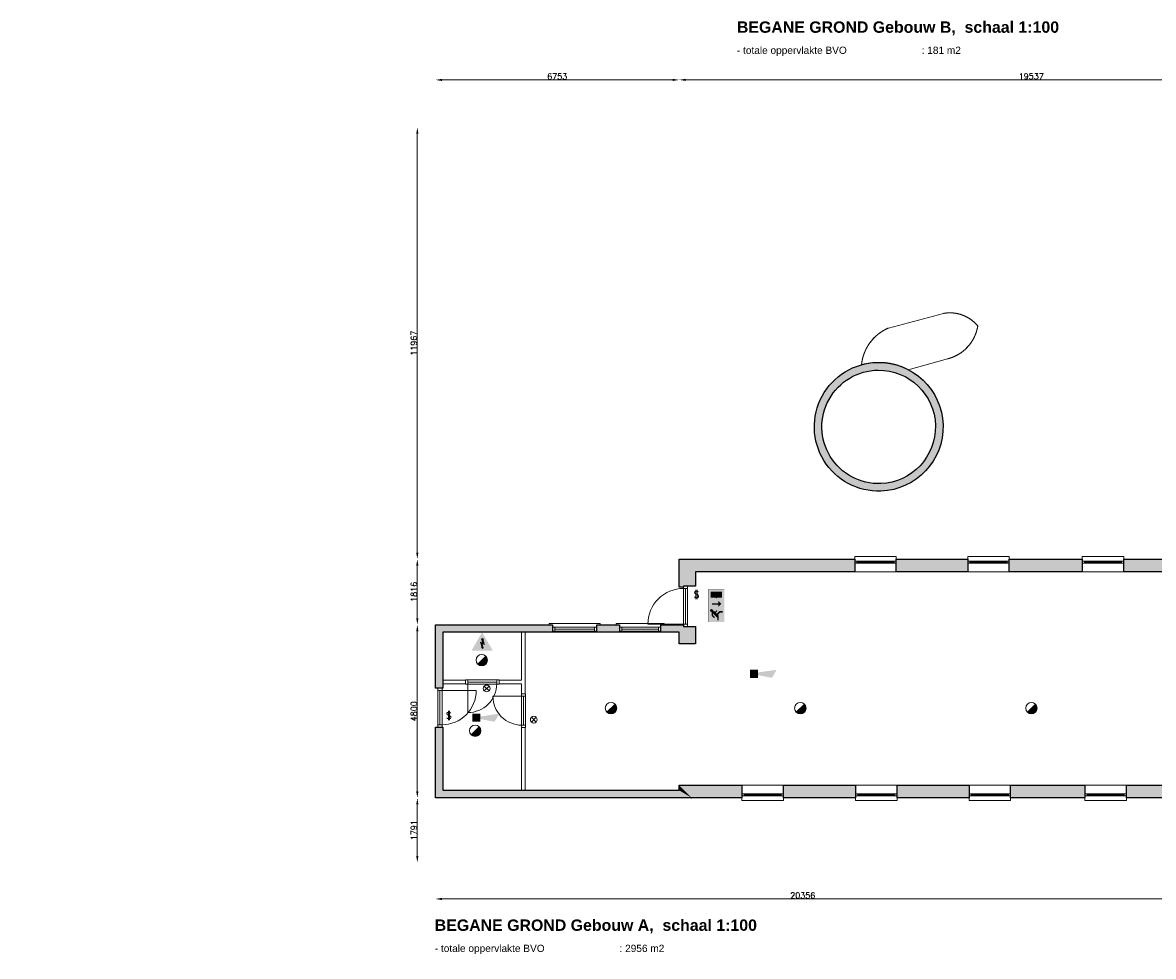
# Model space of a CAD drawing. Header units: millimetres. Extents: x -13022 to 1371524, y -38729 to 632593.
# Tile 23 of 256: x 606645 to 637969, y -38701 to -12826. Entities that reach past the tile are written whole.
import ezdxf

# ---------------------------------------------------------------- set-up
doc = ezdxf.new("R2010")
doc.units = ezdxf.units.MM
doc.header["$LTSCALE"] = 35
doc.set_wipeout_variables(frame=1)
doc.linetypes.add('DASHED', pattern=[200, 100, -100])
for name, color, linetype, lineweight in [('A OPMER', 10, 'Continuous', 50), ('Al65----_beveiliging-inst', 92, 'Continuous', 9), ('brandveiligheid voorzieningen', 10, 'Continuous', 9)]:
    doc.layers.add(name, color=color, linetype=linetype, lineweight=lineweight)
for name, color, linetype in [('LAYER102', 1, 'Continuous'), ('LAYER111', 7, 'Continuous'), ('LAYER22', 7, 'Continuous'), ('LAYER28', 7, 'Continuous'), ('LAYER30', 7, 'Continuous'), ('LAYER31', 7, 'Continuous')]:
    doc.layers.add(name, color=color, linetype=linetype)
doc.styles.add('Algemeen', font='simplex.shx', dxfattribs={"height": 2.5})
doc.styles.get("Standard").update_dxf_attribs({"font": 'simplex.shx'})
doc.dimstyles.new('~R----C~', dxfattribs={"dimtxt": 162, "dimasz": 180, "dimexe": 0.18, "dimexo": 0.0625, "dimgap": 16.2, "dimtad": 1, "dimdec": 0, "dimzin": 0, "dimdsep": 46, "dimtxsty": 'Standard', "dimcen": 0.09, "dimse1": 1, "dimse2": 1, "dimclrd": 7, "dimadec": 0, "dimazin": 0, "dimtfac": 1, "dimtdec": 4, "dimtmove": 0, "dimatfit": 3, "dimfxl": 1, "dimtolj": 1, "dimtzin": 0, "dimlwd": 13, "dimarcsym": 0})

# ---------------------------------------------------------------- blocks, each defined once
blk = doc.blocks.new('*D173')
at = {"layer": 'Defpoints', "color": 0, "linetype": 'Continuous', "transparency": 16777216}
for p in [(618079, -34309), (638435, -36100), (638435, -37109)]:
    blk.add_point(p, dxfattribs=at)
at = {"layer": 'LAYER102', "color": 7, "linetype": 'Continuous', "lineweight": 13, "transparency": 16777216}
blk.add_line((618259, -37109), (638255, -37109), dxfattribs=at)
at = {"layer": 'LAYER102', "color": 7, "linetype": 'Continuous', "transparency": 16777216}
for points in [[(618259, -37079), (618259, -37139), (618079, -37109)], [(638255, -37079), (638255, -37139), (638435, -37109)]]:
    blk.add_solid(points, dxfattribs=at)
at = {"layer": 'LAYER102', "color": 0, "linetype": 'Continuous', "lineweight": 0, "transparency": 16777216, "insert": (628257, -37012), "char_height": 162, "attachment_point": 5}
blk.add_mtext('\\A1;20356', dxfattribs=at)
blk = doc.blocks.new('*D178')
at = {"layer": 'Defpoints', "color": 0, "linetype": 'Continuous', "transparency": 16777216}
for p in [(617579, -34309), (618079, -34309), (638435, -36100)]:
    blk.add_point(p, dxfattribs=at)
at = {"layer": 'LAYER102', "color": 7, "linetype": 'Continuous', "lineweight": 13, "transparency": 16777216}
blk.add_line((617579, -35920), (617579, -34489), dxfattribs=at)
at = {"layer": 'LAYER102', "color": 7, "linetype": 'Continuous', "transparency": 16777216}
for points in [[(617549, -34489), (617609, -34489), (617579, -34309)], [(617549, -35920), (617609, -35920), (617579, -36100)]]:
    blk.add_solid(points, dxfattribs=at)
at = {"layer": 'LAYER102', "color": 0, "linetype": 'Continuous', "lineweight": 0, "transparency": 16777216, "insert": (617482, -35204), "char_height": 162, "attachment_point": 5, "rotation": 90}
blk.add_mtext('\\A1;1791', dxfattribs=at)
blk = doc.blocks.new('*D179')
at = {"layer": 'Defpoints', "color": 0, "linetype": 'Continuous', "transparency": 16777216}
for p in [(617579, -29509), (618079, -29509), (618079, -34309)]:
    blk.add_point(p, dxfattribs=at)
at = {"layer": 'LAYER102', "color": 7, "linetype": 'Continuous', "lineweight": 13, "transparency": 16777216}
blk.add_line((617579, -34129), (617579, -29689), dxfattribs=at)
at = {"layer": 'LAYER102', "color": 7, "linetype": 'Continuous', "transparency": 16777216}
for points in [[(617549, -29689), (617609, -29689), (617579, -29509)], [(617549, -34129), (617609, -34129), (617579, -34309)]]:
    blk.add_solid(points, dxfattribs=at)
at = {"layer": 'LAYER102', "color": 0, "linetype": 'Continuous', "lineweight": 0, "transparency": 16777216, "insert": (617482, -31909), "char_height": 162, "attachment_point": 5, "rotation": 90}
blk.add_mtext('\\A1;4800', dxfattribs=at)
blk = doc.blocks.new('*D180')
at = {"layer": 'Defpoints', "color": 0, "linetype": 'Continuous', "transparency": 16777216}
for p in [(617579, -27693), (624832, -27693), (618079, -29509)]:
    blk.add_point(p, dxfattribs=at)
at = {"layer": 'LAYER102', "color": 7, "linetype": 'Continuous', "lineweight": 13, "transparency": 16777216}
blk.add_line((617579, -29329), (617579, -27873), dxfattribs=at)
at = {"layer": 'LAYER102', "color": 7, "linetype": 'Continuous', "transparency": 16777216}
for points in [[(617549, -27873), (617609, -27873), (617579, -27693)], [(617549, -29329), (617609, -29329), (617579, -29509)]]:
    blk.add_solid(points, dxfattribs=at)
at = {"layer": 'LAYER102', "color": 0, "linetype": 'Continuous', "lineweight": 0, "transparency": 16777216, "insert": (617482, -28601), "char_height": 162, "attachment_point": 5, "rotation": 90}
blk.add_mtext('\\A1;1816', dxfattribs=at)
blk = doc.blocks.new('*D181')
at = {"layer": 'Defpoints', "color": 0, "linetype": 'Continuous', "transparency": 16777216}
for p in [(617579, -15726), (644369, -15726), (624832, -27693)]:
    blk.add_point(p, dxfattribs=at)
at = {"layer": 'LAYER102', "color": 7, "linetype": 'Continuous', "lineweight": 13, "transparency": 16777216}
blk.add_line((617579, -27513), (617579, -15906), dxfattribs=at)
at = {"layer": 'LAYER102', "color": 7, "linetype": 'Continuous', "transparency": 16777216}
for points in [[(617549, -15906), (617609, -15906), (617579, -15726)], [(617549, -27513), (617609, -27513), (617579, -27693)]]:
    blk.add_solid(points, dxfattribs=at)
at = {"layer": 'LAYER102', "color": 0, "linetype": 'Continuous', "lineweight": 0, "transparency": 16777216, "insert": (617482, -21709), "char_height": 162, "attachment_point": 5, "rotation": 90}
blk.add_mtext('\\A1;11967', dxfattribs=at)
blk = doc.blocks.new('*D184')
at = {"layer": 'Defpoints', "color": 0, "linetype": 'Continuous', "transparency": 16777216}
for p in [(624832, -14414), (624832, -27693), (618079, -29509)]:
    blk.add_point(p, dxfattribs=at)
at = {"layer": 'LAYER102', "color": 7, "linetype": 'Continuous', "lineweight": 13, "transparency": 16777216}
blk.add_line((618259, -14414), (624652, -14414), dxfattribs=at)
at = {"layer": 'LAYER102', "color": 7, "linetype": 'Continuous', "transparency": 16777216}
for points in [[(618259, -14384), (618259, -14444), (618079, -14414)], [(624652, -14384), (624652, -14444), (624832, -14414)]]:
    blk.add_solid(points, dxfattribs=at)
at = {"layer": 'LAYER102', "color": 0, "linetype": 'Continuous', "lineweight": 0, "transparency": 16777216, "insert": (621455, -14317), "char_height": 162, "attachment_point": 5}
blk.add_mtext('\\A1;6753', dxfattribs=at)
blk = doc.blocks.new('*D185')
at = {"layer": 'Defpoints', "color": 0, "linetype": 'Continuous', "transparency": 16777216}
for p in [(644369, -14412), (644369, -15726), (624832, -27693)]:
    blk.add_point(p, dxfattribs=at)
at = {"layer": 'LAYER102', "color": 7, "linetype": 'Continuous', "lineweight": 13, "transparency": 16777216}
blk.add_line((625012, -14412), (644189, -14412), dxfattribs=at)
at = {"layer": 'LAYER102', "color": 7, "linetype": 'Continuous', "transparency": 16777216}
for points in [[(625012, -14382), (625012, -14442), (624832, -14412)], [(644189, -14382), (644189, -14442), (644369, -14412)]]:
    blk.add_solid(points, dxfattribs=at)
at = {"layer": 'LAYER102', "color": 0, "linetype": 'Continuous', "lineweight": 0, "transparency": 16777216, "insert": (634585, -14315), "char_height": 162, "attachment_point": 5}
blk.add_mtext('\\A1;19537', dxfattribs=at)
blk = doc.blocks.new('Vluchtrichting rechtdoor of naar beneden')
at = {"layer": 'Al65----_beveiliging-inst', "linetype": 'Continuous', "true_color": 0xffffff}
h = blk.add_hatch(color=7, dxfattribs=at)
edge = h.paths.add_edge_path()
edge.add_arc((-2.1449, 5.962), 0.7575, 92.128042, 178.185477)
edge.add_arc((-2.1628, 5.9872), 0.7392, 180.090101, 191.562583)
edge.add_line((-2.887, 5.839), (-4.652, 5.839))
edge.add_line((-4.652, 5.839), (-5.698, 4.787))
edge.add_line((-5.698, 4.787), (-5.285, 4.372))
edge.add_line((-5.285, 4.372), (-4.41, 5.253))
edge.add_line((-4.41, 5.253), (-3.544, 5.253))
edge.add_line((-3.544, 5.253), (-5.527, 3.346))
edge.add_line((-5.527, 3.346), (-6.694, 3.346))
edge.add_line((-6.694, 3.346), (-6.694, 2.613))
edge.add_line((-6.694, 2.613), (-4.496, 2.613))
edge.add_line((-4.496, 2.613), (-4.136, 2.974))
edge.add_line((-4.136, 2.974), (-3.193, 2.026))
edge.add_line((-3.193, 2.026), (-3.193, 0.852))
edge.add_line((-3.193, 0.852), (-2.464, 0.852))
edge.add_line((-2.464, 0.852), (-2.464, 2.33))
edge.add_line((-2.464, 2.33), (-3.621, 3.493))
edge.add_line((-3.621, 3.493), (-3.192, 3.923))
edge.add_line((-3.192, 3.923), (-2.428, 3.154))
edge.add_line((-2.428, 3.154), (-2.033, 3.552))
edge.add_line((-2.033, 3.552), (-2.797, 4.321))
edge.add_line((-2.797, 4.321), (-2.317, 4.803))
edge.add_line((-2.317, 4.803), (-2.317, 5.267))
edge.add_line((-2.317, 5.267), (-2.173, 5.253))
edge.add_arc((-2.2013, 6.0112), 0.7587, 272.13837, 358.096609)
edge.add_arc((-2.2036, 5.9585), 0.7611, 2.072152, 87.692869)
for points in [[(1.1805, 2.889), (1.1805, 5.804), (0.5775, 5.804), (0.5775, 2.889), (-0.571, 2.889), (0.879, 1.421), (2.334, 2.889)], [(3.808, 1.106), (6.433, 1.106), (6.433, 6.344), (3.808, 6.344)]]:
    blk.add_hatch(color=7, dxfattribs=at).paths.add_polyline_path(points)
at = {"layer": 'Al65----_beveiliging-inst', "color": 7, "true_color": 0xffffff, "const_width": 0.05}
blk.add_lwpolyline([(-7.5, 0), (7.5, 0), (7.5, 7.5), (-7.5, 7.5)], close=True, dxfattribs=at)
at = {"layer": 'Al65----_beveiliging-inst', "color": 255}
blk.add_point((3.75, 3.75), dxfattribs=at)
at = {"layer": 'Al65----_beveiliging-inst', "color": 7, "true_color": 0xffffff}
blk.add_solid([(-7.5, 0), (7.5, 0), (-7.5, 7.5), (7.5, 7.5)], dxfattribs=at)
at = {"layer": 'Al65----_beveiliging-inst', "color": 92}
blk.add_solid([(-7.25, 0.25), (7.25, 0.25), (-7.25, 7.25), (7.25, 7.25)], dxfattribs=at)
blk = doc.blocks.new('Panieksluiting')
at = {"layer": 'brandveiligheid voorzieningen', "lineweight": 0, "style": 'Algemeen'}
blk.add_text('$', height=3.09, dxfattribs=at).set_placement((158.43, -91.61))
blk = doc.blocks.new('Elektrische spanning')
at = {"layer": 'Al65----_beveiliging-inst'}
blk.add_hatch(color=50, dxfattribs=at).paths.add_polyline_path([(-4.38, 1.05), (4.38, 1.05), (0, 8.64)])
at = {"layer": 'brandveiligheid voorzieningen'}
h = blk.add_hatch(color=256, dxfattribs=at)
h.paths.add_polyline_path([(0, 10.74), (-6.2, 0), (6.2, 0)])
h.paths.add_polyline_path([(4.38, 1.05), (-4.38, 1.05), (0, 8.64)], flags=16)
blk.add_hatch(color=256, dxfattribs=at).paths.add_polyline_path([(0.39, 7.21), (0.22, 6.52), (-0.31, 6.91), (0.39, 4.34), (-0.84, 4.9), (0.02, 1.93), (-0.31, 2.1), (0.35, 1.35), (0.55, 2.33), (0.35, 2.02), (-0.17, 4.3), (1.1, 3.72)])
blk.add_lwpolyline([(0.39, 7.21), (0.22, 6.52), (-0.31, 6.91), (0.39, 4.34), (-0.84, 4.9), (0.02, 1.93), (-0.31, 2.1), (0.35, 1.35), (0.55, 2.33), (0.35, 2.02), (-0.17, 4.3), (1.1, 3.72), (0.39, 7.21)], close=True, dxfattribs=at)
blk = doc.blocks.new('Brandmelder')
at = {"layer": 'brandveiligheid voorzieningen'}
blk.add_hatch(color=256, dxfattribs=at).paths.add_polyline_path([(76.62, -89.8, 0.198912), (75.85, -87.94), (72.13, -91.66, 0.668179)])
blk.add_line((72.13, -91.66), (75.85, -87.94), dxfattribs=at)
blk.add_circle((73.99, -89.8), 2.63, dxfattribs=at)
blk = doc.blocks.new('Nevenindicator')
at = {"layer": 'Al65----_beveiliging-inst', "color": 92, "ltscale": 0.7}
for p, q in [((159.19, -81.94), (161.37, -79.75)), ((159.19, -79.75), (161.37, -81.94))]:
    blk.add_line(p, q, dxfattribs=at)
blk.add_circle((160.28, -80.84), 1.55, dxfattribs=at)
blk = doc.blocks.new('Signaalgever (akoestisch)')
at = {"layer": 'Al65----_beveiliging-inst', "color": 10, "linetype": 'Continuous'}
for points in [[(3.71, 0), (3.71, 3.71), (0, 0), (0, 3.71)], [(10.23, 0), (12.38, 3.71), (3.71, 1.24), (3.71, 2.48)]]:
    blk.add_solid(points, dxfattribs=at)

msp = doc.modelspace()

# ---------------------------------------------------------------- hatches: boundary and pattern name
at = {"layer": 'LAYER111', "linetype": 'Continuous', "lineweight": 5}
for points in [[(630317.72, -22241.632, -0.994384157), (630417.72, -25809.679), (630417.72, -25599.429, 1.937303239), (628856.876, -23565.819, 0.516304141), (630417.72, -25599.429), (630417.72, -25809.679, -1.003289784)], [(625282.033, -28346.913), (624832.033, -28346.913), (624832.033, -27692.803), (625282.033, -28042.805)], [(625282.033, -28042.804), (624832.033, -27692.804), (629695.72, -27692.804), (629695.72, -28042.804)], [(630845.689, -28042.804), (630845.689, -27692.804), (632827.72, -27692.804), (632827.72, -28042.804)], [(633977.689, -28042.804), (633977.689, -27692.804), (635998.72, -27692.804), (635998.72, -28042.804)], [(637148.72, -28042.804), (637148.72, -27692.804), (639453.72, -27692.804), (639453.72, -28042.804)], [(625282.033, -28346.913), (625282.033, -28438.804), (624952.033, -28438.804), (624952.033, -28468.804), (624832.033, -28468.804), (624832.033, -28346.913)], [(622551.22, -29718.804), (622551.22, -29508.804), (623181.22, -29508.804), (623181.22, -29718.804)], [(624327.033, -29718.804), (624327.033, -29508.804), (624832.033, -29508.804), (624832.033, -29718.804)], [(624832.033, -29508.804), (624952.033, -29508.804), (624952.033, -29558.804), (625282.033, -29558.804), (625282.033, -30043.804), (624832.033, -30043.804), (624832.033, -29718.804)], [(618288.72, -34098.804), (618078.72, -34308.804), (618078.72, -32348.807), (618288.72, -32348.807)], [(625182.033, -34308.804), (624832.033, -33958.804), (626568.72, -33958.804), (626568.72, -34308.804)], [(625182.033, -34308.798), (624832.033, -34098.809), (624832.033, -33958.804)], [(627718.72, -34308.804), (627718.72, -33958.804), (629717.72, -33958.804), (629717.72, -34308.804)], [(630867.689, -34308.804), (630867.689, -33958.804), (632864.689, -33958.804), (632864.689, -34308.804)], [(634014.689, -34308.804), (634014.689, -33958.804), (636072.689, -33958.804), (636072.689, -34308.804)], [(637222.689, -34308.804), (637222.689, -33958.804), (638784.72, -33958.804), (638434.72, -34308.804)]]:
    msp.add_hatch(color=254, dxfattribs=at).paths.add_polyline_path(points, flags=0)

# ---------------------------------------------------------------- linework, layer by layer
at = {"layer": 'LAYER22', "color": 7, "linetype": 'Continuous', "lineweight": 18}
for points in [[(629695.72, -27692.804), (629695.72, -27622.804), (630845.689, -27622.804), (630845.689, -27692.804)], [(632827.72, -27692.804), (632827.72, -27622.804), (633977.689, -27622.804), (633977.689, -27692.804)], [(635998.72, -27692.804), (635998.72, -27622.804), (637148.689, -27622.804), (637148.689, -27692.804)], [(629695.72, -28042.804), (630845.689, -28042.804)], [(632827.72, -28042.804), (633977.689, -28042.804)], [(635998.72, -28042.804), (637148.689, -28042.804)], [(621231.72, -29508.804), (621231.72, -29478.804), (622643.189, -29478.804), (622643.189, -29508.804)], [(621323.689, -29718.804), (622559.72, -29718.804)], [(623089.22, -29508.804), (623089.22, -29478.804), (624419.033, -29478.804), (624419.033, -29508.804)], [(623181.22, -29718.804), (624327.064, -29718.804)], [(626568.72, -33958.804), (627718.689, -33958.804)], [(629717.72, -33958.804), (630867.689, -33958.804)], [(632864.689, -33958.804), (634014.658, -33958.804)], [(636072.689, -33958.804), (637222.658, -33958.804)], [(626568.72, -34308.804), (626568.72, -34378.804), (627718.689, -34378.804), (627718.689, -34308.804)], [(629717.72, -34308.804), (629717.72, -34378.804), (630867.689, -34378.804), (630867.689, -34308.804)], [(632864.689, -34308.804), (632864.689, -34378.804), (634014.658, -34378.804), (634014.658, -34308.804)], [(636072.689, -34308.804), (636072.689, -34378.804), (637222.658, -34378.804), (637222.658, -34308.804)]]:
    msp.add_lwpolyline(points, dxfattribs=at)
at = {"layer": 'LAYER22', "color": 7, "linetype": 'DASHED', "lineweight": 18}
for points in [[(629695.72, -27692.804), (629695.72, -27622.804), (630845.689, -27622.804), (630845.689, -27692.804)], [(632827.72, -27692.804), (632827.72, -27622.804), (633977.689, -27622.804), (633977.689, -27692.804)], [(635998.72, -27692.804), (635998.72, -27622.804), (637148.689, -27622.804), (637148.689, -27692.804)], [(629695.72, -28042.804), (630845.689, -28042.804)], [(632827.72, -28042.804), (633977.689, -28042.804)], [(635998.72, -28042.804), (637148.689, -28042.804)], [(621231.72, -29508.804), (621231.72, -29478.804), (622643.189, -29478.804), (622643.189, -29508.804)], [(621323.689, -29718.804), (622559.72, -29718.804)], [(623089.22, -29508.804), (623089.22, -29478.804), (624419.033, -29478.804), (624419.033, -29508.804)], [(623181.22, -29718.804), (624327.064, -29718.804)], [(626568.72, -33958.804), (627718.689, -33958.804)], [(629717.72, -33958.804), (630867.689, -33958.804)], [(632864.689, -33958.804), (634014.658, -33958.804)], [(636072.689, -33958.804), (637222.658, -33958.804)], [(626568.72, -34308.804), (626568.72, -34378.804), (627718.689, -34378.804), (627718.689, -34308.804)], [(629717.72, -34308.804), (629717.72, -34378.804), (630867.689, -34378.804), (630867.689, -34308.804)], [(632864.689, -34308.804), (632864.689, -34378.804), (634014.658, -34378.804), (634014.658, -34308.804)], [(636072.689, -34308.804), (636072.689, -34378.804), (637222.658, -34378.804), (637222.658, -34308.804)]]:
    msp.add_lwpolyline(points, dxfattribs=at)
at = {"layer": 'LAYER28', "color": 7, "linetype": 'Continuous', "lineweight": 18}
msp.add_lwpolyline([(629883.47, -22311.929, -0.274052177), (630626.564, -21290.694), (632154.439, -20884.116, -0.27118599), (633103.845, -21231.835, -0.30120401), (632267.751, -22142.679), (631180.064, -22445.819, 0.199046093), (629883.47, -22311.929)], format="xyb", close=True, dxfattribs=at)
at = {"layer": 'LAYER28', "color": 7, "linetype": 'DASHED', "lineweight": 18}
msp.add_lwpolyline([(629883.47, -22311.929, -0.274052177), (630626.564, -21290.694), (632154.439, -20884.116, -0.27118599), (633103.845, -21231.835, -0.30120401), (632267.751, -22142.679), (631180.064, -22445.819, 0.199046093), (629883.47, -22311.929)], format="xyb", close=True, dxfattribs=at)
at = {"layer": 'LAYER28', "color": 7, "linetype": 'Continuous', "lineweight": 25}
for points in [[(630417.72, -25809.679, -1.003289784), (630317.72, -22241.632, -0.994384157), (630417.72, -25809.679)], [(630417.72, -25599.429, -1.014658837), (630347.22, -22455.725, -0.985690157), (630417.72, -25599.429)]]:
    msp.add_lwpolyline(points, format="xyb", close=True, dxfattribs=at)
for points in [[(624832.033, -28346.913), (624832.033, -27692.803)], [(624832.033, -27692.804), (629695.72, -27692.804)], [(629695.72, -27692.804), (629695.72, -28042.804)], [(629695.72, -28042.804), (625282.033, -28042.804)], [(625282.033, -28042.805), (625282.033, -28346.913)], [(625282.033, -28346.913), (625282.033, -28438.804), (624952.033, -28438.804), (624952.033, -28468.804), (624832.033, -28468.804), (624832.033, -28346.913)], [(618078.72, -29508.804), (621323.689, -29508.804)], [(618078.72, -31263.804), (618078.72, -29508.807)], [(621323.689, -29508.804), (621323.689, -29718.804)], [(624327.033, -29508.804), (624832.033, -29508.804)], [(624327.033, -29718.804), (624327.033, -29508.804)], [(624832.033, -29718.804), (624327.033, -29718.804)], [(624832.033, -29508.804), (624952.033, -29508.804), (624952.033, -29558.804), (625282.033, -29558.804), (625282.033, -30043.804), (624832.033, -30043.804), (624832.033, -29718.804)], [(618078.72, -34308.804), (618078.72, -32348.807)], [(618078.72, -32348.807), (618288.72, -32348.807)], [(618288.72, -32348.807), (618288.72, -34098.804)], [(624832.033, -33958.804), (626568.72, -33958.804)], [(624832.033, -34098.809), (624832.033, -33958.804)], [(626568.72, -33958.804), (626568.72, -34308.804)], [(637222.689, -33958.804), (638784.72, -33958.804)], [(637222.689, -34308.804), (637222.689, -33958.804)], [(625182.033, -34308.804), (618078.72, -34308.804)], [(626568.72, -34308.804), (625182.033, -34308.804)], [(638434.72, -34308.804), (637222.689, -34308.804)]]:
    msp.add_lwpolyline(points, dxfattribs=at)
for points in [[(630845.689, -28042.804), (630845.689, -27692.804), (632827.72, -27692.804), (632827.72, -28042.804)], [(633977.689, -28042.804), (633977.689, -27692.804), (635998.72, -27692.804), (635998.72, -28042.804)], [(637148.72, -28042.804), (637148.72, -27692.804), (639453.72, -27692.804), (639453.72, -28042.804)], [(622551.22, -29718.804), (622551.22, -29508.804), (623181.22, -29508.804), (623181.22, -29718.804)], [(627718.72, -34308.804), (627718.72, -33958.804), (629717.72, -33958.804), (629717.72, -34308.804)], [(630867.689, -34308.804), (630867.689, -33958.804), (632864.689, -33958.804), (632864.689, -34308.804)], [(634014.689, -34308.804), (634014.689, -33958.804), (636072.689, -33958.804), (636072.689, -34308.804)]]:
    msp.add_lwpolyline(points, close=True, dxfattribs=at)
at = {"layer": 'LAYER28', "color": 7, "linetype": 'Continuous', "lineweight": 0}
msp.add_point((625182.033, -34308.804), dxfattribs=at)
at = {"layer": 'LAYER30', "color": 7, "linetype": 'Continuous', "lineweight": 18}
for points in [[(629695.72, -27752.804), (629755.72, -27752.804), (629755.72, -27802.804), (629695.72, -27802.804)], [(630785.689, -27752.804), (630845.689, -27752.804), (630845.689, -27802.804), (630785.689, -27802.804)], [(632827.72, -27752.804), (632887.72, -27752.804), (632887.72, -27802.804), (632827.72, -27802.804)], [(633917.689, -27752.804), (633977.689, -27752.804), (633977.689, -27802.804), (633917.689, -27802.804)], [(635998.72, -27752.804), (636058.72, -27752.804), (636058.72, -27802.804), (635998.72, -27802.804)], [(637088.689, -27752.804), (637148.689, -27752.804), (637148.689, -27802.804), (637088.689, -27802.804)], [(624952.033, -28505.807), (624952.033, -28438.807), (625066.033, -28438.807), (625066.033, -28505.807)], [(621323.689, -29578.804), (621390.689, -29578.804), (621390.689, -29692.804), (621323.689, -29692.804)], [(622484.22, -29578.804), (622551.22, -29578.804), (622551.22, -29692.804), (622484.22, -29692.804)], [(623181.22, -29578.804), (623248.22, -29578.804), (623248.22, -29692.804), (623181.22, -29692.804)], [(624260.033, -29578.804), (624327.033, -29578.804), (624327.033, -29692.804), (624260.033, -29692.804)], [(624952.033, -29558.804), (624952.033, -29491.804), (625066.033, -29491.804), (625066.033, -29558.804)], [(618148.72, -32348.804), (618148.72, -32281.804), (618262.72, -32281.804), (618262.72, -32348.804)], [(626568.72, -34248.804), (626628.72, -34248.804), (626628.72, -34198.804), (626568.72, -34198.804)], [(627658.689, -34248.804), (627718.689, -34248.804), (627718.689, -34198.804), (627658.689, -34198.804)], [(629717.72, -34248.804), (629777.72, -34248.804), (629777.72, -34198.804), (629717.72, -34198.804)], [(630807.689, -34248.804), (630867.689, -34248.804), (630867.689, -34198.804), (630807.689, -34198.804)], [(632864.689, -34248.804), (632924.689, -34248.804), (632924.689, -34198.804), (632864.689, -34198.804)], [(633954.658, -34248.804), (634014.658, -34248.804), (634014.658, -34198.804), (633954.658, -34198.804)], [(636072.689, -34248.804), (636132.689, -34248.804), (636132.689, -34198.804), (636072.689, -34198.804)], [(637162.658, -34248.804), (637222.658, -34248.804), (637222.658, -34198.804), (637162.658, -34198.804)]]:
    msp.add_lwpolyline(points, close=True, dxfattribs=at)
for points in [[(629755.72, -27752.804), (630785.689, -27752.804)], [(629755.72, -27777.804), (630785.689, -27777.804)], [(629755.72, -27802.804), (630785.689, -27802.804)], [(632887.72, -27752.804), (633917.689, -27752.804)], [(632887.72, -27777.804), (633917.689, -27777.804)], [(632887.72, -27802.804), (633917.689, -27802.804)], [(636058.72, -27752.804), (637088.689, -27752.804)], [(636058.72, -27777.804), (637088.689, -27777.804)], [(636058.72, -27802.804), (637088.689, -27802.804)], [(624952.033, -29491.804), (624952.033, -28505.807)], [(625009.033, -29491.804), (625009.033, -28505.807)], [(625066.033, -29491.804), (625066.033, -28505.807)], [(621390.689, -29578.804), (622484.22, -29578.804)], [(621390.689, -29635.804), (622484.22, -29635.804)], [(621390.689, -29692.804), (622484.22, -29692.804)], [(623248.22, -29578.804), (624260.033, -29578.804)], [(623248.22, -29635.804), (624260.033, -29635.804)], [(623248.22, -29692.804), (624260.033, -29692.804)], [(618148.72, -32281.804), (618148.72, -31330.8)], [(618205.72, -32281.804), (618205.72, -31330.8)], [(618262.72, -32281.804), (618262.72, -31330.8)], [(626628.72, -34198.804), (627658.689, -34198.804)], [(626628.72, -34223.804), (627658.689, -34223.804)], [(626628.72, -34248.804), (627658.689, -34248.804)], [(629777.72, -34198.804), (630807.689, -34198.804)], [(629777.72, -34223.804), (630807.689, -34223.804)], [(629777.72, -34248.804), (630807.689, -34248.804)], [(632924.689, -34198.804), (633954.658, -34198.804)], [(632924.689, -34223.804), (633954.658, -34223.804)], [(632924.689, -34248.804), (633954.658, -34248.804)], [(636132.689, -34198.804), (637162.658, -34198.804)], [(636132.689, -34223.804), (637162.658, -34223.804)], [(636132.689, -34248.804), (637162.658, -34248.804)]]:
    msp.add_lwpolyline(points, dxfattribs=at)
at = {"layer": 'LAYER31', "color": 7, "linetype": 'Continuous', "lineweight": 18}
for points in [[(624952.814, -29491.804), (623966.564, -29491.804, -0.41421361), (624952.814, -28505.57)], [(618259.97, -31330.804), (619211.939, -31330.804, -0.41421361), (618259.97, -32282.775)]]:
    msp.add_lwpolyline(points, format="xyb", dxfattribs=at)

# ---------------------------------------------------------------- block references
at = {"ltscale": 0.1}
for name, p, xscale, yscale, zscale in [('Elektrische spanning', (619373.823, -30233.337), 48, 48, 48), ('Signaalgever (akoestisch)', (626791.273, -30982.219), 60, 60, 60), ('Signaalgever (akoestisch)', (619106.137, -32199.795), 60, 60, 60)]:
    msp.add_blockref(name, p, dxfattribs=dict(at, xscale=xscale, yscale=yscale, zscale=zscale))
at = {"layer": 'A OPMER', "ltscale": 0.1, "xscale": 60, "yscale": 60, "zscale": 60, "rotation": 90}
msp.add_blockref('Vluchtrichting rechtdoor of naar beneden', (626086.575, -28984.913), dxfattribs=at)
at = {"layer": 'Al65----_beveiliging-inst', "xscale": 60, "yscale": 60, "zscale": 60}
for name, p in [('Panieksluiting', (615726.865, -23265.762)), ('Brandmelder', (614923.636, -25103.916)), ('Nevenindicator', (609883.301, -26425.057)), ('Panieksluiting', (608870.495, -26623.973)), ('Brandmelder', (618504.859, -26434.712)), ('Brandmelder', (623749.68, -26434.712)), ('Brandmelder', (630149.279, -26434.712)), ('Brandmelder', (614743.187, -27059.671))]:
    msp.add_blockref(name, p, dxfattribs=at)

# ---------------------------------------------------------------- texts
at = {"layer": 'LAYER102', "color": 7, "linetype": 'Continuous', "lineweight": 0, "attachment_point": 7, "line_spacing_factor": 1.333333}
for s, insert, char_height in [('{\\fArial|b1|i0|c0|p34;BEGANE GROND Gebouw B,  schaal 1:100\\fArial|b0|i0|c0|p34;\\H0.63492x;\\P- totale oppervlakte BVO^I^I : 181 m2}', (626431.341, -13753.163), 315), ('\\pi-1136.9;{\\fArial|b1|i0|c0|p34;\\H1.2346x;stadsverwarming\\H0.81x;\\P\\pi-880.14;\\fArial|b0|i0|c0|p34;technische ruimte\\P\\pi-442.25;>130 kW\\P\\pi-335.39;8,8 m2}', (733749.284, -15359.36), 162), ('\\pi-742.15;{\\fArial|b0|i0|c0|p34;verkeersruimte\\P\\pi-335.38;8,1 m2}', (727822.9, -14996.136), 162), ('\\pi-742.15;{\\fArial|b0|i0|c0|p34;verkeersruimte\\P\\pi-390.58;10,3 m2}', (731292.421, -15381.674), 162), ('\\pi-504.72;{\\fArial|b1|i0|c0|p34;\\H1.2346x;kantoor\\fArial|b0|i0|c0|p34;\\H0.81x;\\P\\pi-698.63;kantoorfunctie \\P\\pi-335.39;8,0 m2}', (679431.529, -20071.509), 162), ('\\pi-556.84;{\\fArial|b1|i0|c0|p34;\\H1.2346x;museum\\fArial|b0|i0|c0|p34;\\H0.81x;\\P\\pi-925.11;bijeenkomstfunctie\\P\\pi-704.13;\\H0.99997x;max pers. 250 \\P\\pi-460.47;794,6 m2}', (701237.59, -21371.193), 162), ('\\pi-672.25;{\\fArial|b1|i0|c0|p34;\\H1.2346x;garderobe\\fArial|b0|i0|c0|p34;\\H0.81x;\\P\\pi-545.13;o.g. functie \\P\\pi-335.28;5,1 m2}', (726825.036, -21165.344), 162), ('\\pi-474.57;{\\fArial|b1|i0|c0|p34;\\H1.2346x;kantine\\fArial|b0|i0|c0|p34;\\H0.81x;\\P\\pi-925.11;bijeenkomstfunctie \\P\\pi-401.47;43,1 m2}', (732485.694, -22555.558), 162), ('\\pi-504.72;{\\fArial|b1|i0|c0|p34;\\H1.2346x;kantoor\\fArial|b0|i0|c0|p34;\\H0.81x;\\P\\pi-698.63;kantoorfunctie \\P\\pi-390.59;13,6 m2}', (679485.954, -24553.964), 162), ('\\pi-984.13;{\\fArial|b1|i0|c0|p34;\\H1.2346x;educatieruimte\\fArial|b0|i0|c0|p34;\\H0.81x;\\P\\pi-1021;bijeenkomstfunctie +\\P\\pi-802.95;onderwijsfunctie\\P\\pi-398.21;96,2 m2}', (801656.202, -31469.79), 162), ('\\pi-556.84;{\\fArial|b1|i0|c0|p34;\\H1.2346x;museum\\fArial|b0|i0|c0|p34;\\H0.81x;\\P\\pi-925.11;bijeenkomstfunctie \\P\\pi-397.55;76,7 m2}', (679012.281, -32960.7), 162), ('{\\fArial|b1|i0|c0|p34;BEGANE GROND Gebouw A,  schaal 1:100\\fArial|b0|i0|c0|p34;\\H0.63492x;\\P- totale oppervlakte BVO^I^I : 2956 m2}', (618062.152, -38638.229), 315)]:
    msp.add_mtext(s, dxfattribs=dict(at, insert=insert, char_height=char_height))

# ---------------------------------------------------------------- dimensions: what is measured, and where the dimension line sits
at = {"layer": 'LAYER102', "color": 7, "linetype": 'Continuous', "lineweight": 0}
for base, p1, p2, angle, picture, middle in [((624832.033, -14414.391), (618078.72, -29508.806), (624832.033, -27692.802), 0.0000081, '*D184', (621455.376, -14317.191)), ((617578.72, -15725.804), (624832.033, -27692.803), (644368.72, -15725.804), 90, '*D181', (617481.52, -21709.303)), ((617578.72, -27692.803), (618078.72, -29508.807), (624832.033, -27692.803), 90, '*D180', (617481.52, -28600.805)), ((617578.72, -29508.807), (618078.72, -34308.804), (618078.72, -29508.807), 90, '*D179', (617481.52, -31908.805)), ((617578.72, -34308.804), (638434.72, -36099.804), (618078.72, -34308.804), 90, '*D178', (617481.52, -35204.304))]:
    dim = msp.add_linear_dim(base=base, p1=p1, p2=p2, angle=angle, dimstyle='~R----C~', dxfattribs=at)
    dim.commit()
    dim.dimension.update_dxf_attribs({"geometry": picture, "text_midpoint": middle})
dim = msp.add_linear_dim(base=(644368.72, -14411.761), p1=(624832.033, -27692.802), p2=(644368.72, -15725.803), angle=0.0000081, dimstyle='~R----C~', dxfattribs=at)
dim.commit()
dim.dimension.update_dxf_attribs({"geometry": '*D185', "text_midpoint": (634584.614, -14411.761), "dimtype": 160})
dim = msp.add_linear_dim(base=(638434.72, -37108.804), p1=(618078.72, -34308.804), p2=(638434.72, -36099.804), dimstyle='~R----C~', dxfattribs=at)
dim.commit()
dim.dimension.update_dxf_attribs({"geometry": '*D173', "text_midpoint": (628256.72, -37011.604)})

# ---------------------------------------------------------------- wipeouts: each hides what was drawn before it
at = {"linetype": 'Continuous', "lineweight": 0}
for points in [[(620567.72, -31098.804), (620517.72, -31098.804), (620467.72, -31048.804), (620467.72, -29718.804), (620517.72, -29718.804), (620567.72, -29718.804)], [(618911.22, -31048.804), (618911.22, -31148.804), (618288.689, -31148.804), (618288.689, -31048.804)], [(620567.72, -34098.804), (620467.72, -34098.804), (620467.72, -32360.804), (620567.72, -32360.804)]]:
    msp.add_wipeout(points, dxfattribs=at).dxf.layer = 'LAYER111'

# ---------------------------------------------------------------- next in the draw order: hatches: boundary and pattern name
at = {"layer": 'LAYER111', "linetype": 'Continuous', "lineweight": 5}
for points in [[(618288.72, -29718.804), (618078.72, -29508.804), (621323.689, -29508.804), (621323.689, -29718.804)], [(618288.72, -31263.804), (618078.72, -31263.804), (618078.72, -29508.807), (618288.72, -29718.807)], [(624832.001, -34098.804), (625182.033, -34308.804), (618078.72, -34308.804), (618288.72, -34098.804)]]:
    msp.add_hatch(color=254, dxfattribs=at).paths.add_polyline_path(points, flags=0)

# ---------------------------------------------------------------- next in the draw order: linework, layer by layer
at = {"layer": 'LAYER22', "color": 7, "linetype": 'Continuous', "lineweight": 18}
for points in [[(620467.72, -31048.804), (620467.72, -29718.804)], [(620467.72, -29718.804), (620517.72, -29718.804), (620567.72, -29718.804)], [(620567.72, -29718.804), (620567.72, -31098.804)]]:
    msp.add_lwpolyline(points, dxfattribs=at)
at = {"layer": 'LAYER22', "color": 7, "linetype": 'DASHED', "lineweight": 18}
msp.add_lwpolyline([(620467.72, -29718.804), (620517.72, -29718.804), (620567.72, -29718.804)], dxfattribs=at)
at = {"layer": 'LAYER22', "color": 7, "linetype": 'Continuous', "lineweight": 18}
for points in [[(618911.22, -31048.804), (618911.22, -31148.804), (618288.689, -31148.804), (618288.689, -31048.804)], [(620567.72, -34098.804), (620467.72, -34098.804), (620467.72, -32360.804), (620567.72, -32360.804)]]:
    msp.add_lwpolyline(points, close=True, dxfattribs=at)
at = {"layer": 'LAYER22', "color": 7, "linetype": 'DASHED', "lineweight": 18}
for points in [[(618911.22, -31048.804), (618911.22, -31148.804), (618288.689, -31148.804), (618288.689, -31048.804)], [(620567.72, -34098.804), (620467.72, -34098.804), (620467.72, -32360.804), (620567.72, -32360.804)]]:
    msp.add_lwpolyline(points, close=True, dxfattribs=at)
at = {"layer": 'LAYER28', "color": 7, "linetype": 'Continuous', "lineweight": 25}
for points in [[(621323.689, -29718.804), (618288.72, -29718.804)], [(618288.72, -29718.807), (618288.72, -31263.804)], [(618288.72, -31263.804), (618078.72, -31263.804)], [(618288.72, -34098.804), (624832.001, -34098.804)]]:
    msp.add_lwpolyline(points, dxfattribs=at)
at = {"layer": 'LAYER30', "color": 7, "linetype": 'Continuous', "lineweight": 18}
for points in [[(618148.72, -31330.8), (618148.72, -31263.8), (618262.72, -31263.8), (618262.72, -31330.8)], [(618911.22, -31041.804), (618978.22, -31041.804), (618978.22, -31155.804), (618911.22, -31155.804)], [(620460.72, -32360.804), (620460.72, -32293.804), (620574.72, -32293.804), (620574.72, -32360.804)]]:
    msp.add_lwpolyline(points, close=True, dxfattribs=at)

# ---------------------------------------------------------------- next in the draw order: block references
at = {"layer": 'Al65----_beveiliging-inst', "xscale": 60, "yscale": 60, "zscale": 60}
msp.add_blockref('Nevenindicator', (611187.423, -27291.059), dxfattribs=at)

# ---------------------------------------------------------------- next in the draw order: texts
at = {"layer": 'LAYER102', "color": 7, "linetype": 'Continuous', "lineweight": 0, "insert": (717440.695, -32663.384), "char_height": 162, "attachment_point": 7, "line_spacing_factor": 1.333333}
msp.add_mtext('\\pi-556.84;{\\fArial|b1|i0|c0|p34;\\H1.2346x;museum\\fArial|b0|i0|c0|p34;\\H0.81x;\\P\\pi-925.11;bijeenkomstfunctie \\P\\pi-397.55;74,1 m2}', dxfattribs=at)

# ---------------------------------------------------------------- next in the draw order: wipeouts: each hides what was drawn before it
at = {"linetype": 'Continuous', "lineweight": 0}
msp.add_wipeout([(620567.72, -31426.804), (620517.72, -31426.804), (620467.72, -31426.804), (620467.72, -31148.804), (620517.72, -31098.804), (620567.72, -31098.804)], dxfattribs=at).dxf.layer = 'LAYER111'

# ---------------------------------------------------------------- next in the draw order: linework, layer by layer
at = {"layer": 'LAYER22', "color": 7, "linetype": 'Continuous', "lineweight": 18}
for points in [[(620467.72, -31426.804), (620467.72, -31148.804)], [(620567.72, -31098.804), (620567.72, -31426.804)], [(620567.72, -31426.804), (620517.72, -31426.804), (620467.72, -31426.804)]]:
    msp.add_lwpolyline(points, dxfattribs=at)
at = {"layer": 'LAYER22', "color": 7, "linetype": 'DASHED', "lineweight": 18}
msp.add_lwpolyline([(620567.72, -31426.804), (620517.72, -31426.804), (620467.72, -31426.804)], dxfattribs=at)
at = {"layer": 'LAYER30', "color": 7, "linetype": 'Continuous', "lineweight": 18}
msp.add_lwpolyline([(620460.72, -31493.804), (620460.72, -31426.804), (620574.72, -31426.804), (620574.72, -31493.804)], close=True, dxfattribs=at)
for points in [[(620460.72, -32293.804), (620460.72, -31493.804)], [(620517.72, -32293.804), (620517.72, -31493.804)], [(620574.72, -32293.804), (620574.72, -31493.804)]]:
    msp.add_lwpolyline(points, dxfattribs=at)
at = {"layer": 'LAYER31', "color": 7, "linetype": 'Continuous', "lineweight": 18}
msp.add_lwpolyline([(620472.095, -31493.804), (619671.689, -31493.804, 0.41421361), (620472.095, -32294.194)], format="xyb", dxfattribs=at)

# ---------------------------------------------------------------- next in the draw order: wipeouts: each hides what was drawn before it
at = {"linetype": 'Continuous', "lineweight": 0}
msp.add_wipeout([(620467.72, -31048.804), (620517.72, -31098.804), (620467.72, -31148.804), (619845.189, -31148.804), (619845.189, -31098.804), (619845.189, -31048.804)], dxfattribs=at).dxf.layer = 'LAYER111'

# ---------------------------------------------------------------- next in the draw order: linework, layer by layer
at = {"layer": 'LAYER22', "color": 7, "linetype": 'DASHED', "lineweight": 18}
for points in [[(620467.72, -31048.804), (620467.72, -29718.804)], [(620567.72, -29718.804), (620567.72, -31098.804)], [(619845.189, -31048.804), (620467.72, -31048.804)], [(619845.189, -31148.804), (619845.189, -31098.804), (619845.189, -31048.804)], [(620467.72, -31148.804), (619845.189, -31148.804)], [(620467.72, -31426.804), (620467.72, -31148.804)], [(620567.72, -31098.804), (620567.72, -31426.804)]]:
    msp.add_lwpolyline(points, dxfattribs=at)
at = {"layer": 'LAYER22', "color": 7, "linetype": 'Continuous', "lineweight": 18}
for points in [[(619845.189, -31048.804), (620467.72, -31048.804)], [(619845.189, -31148.804), (619845.189, -31098.804), (619845.189, -31048.804)], [(620467.72, -31148.804), (619845.189, -31148.804)]]:
    msp.add_lwpolyline(points, dxfattribs=at)
at = {"layer": 'LAYER30', "color": 7, "linetype": 'Continuous', "lineweight": 18}
for points in [[(618978.22, -31041.804), (619778.189, -31041.804)], [(618978.22, -31098.804), (619778.189, -31098.804)], [(618978.22, -31155.804), (619778.189, -31155.804)]]:
    msp.add_lwpolyline(points, dxfattribs=at)
msp.add_lwpolyline([(619778.189, -31041.804), (619845.189, -31041.804), (619845.189, -31155.804), (619778.189, -31155.804)], close=True, dxfattribs=at)
at = {"layer": 'LAYER31', "color": 7, "linetype": 'Continuous', "lineweight": 18}
msp.add_lwpolyline([(618978.22, -31144.426), (618978.22, -31944.816, 0.41421361), (619778.595, -31144.426)], format="xyb", dxfattribs=at)

# ---------------------------------------------------------------- next in the draw order: texts
at = {"layer": 'LAYER102', "color": 7, "linetype": 'Continuous', "lineweight": 0, "insert": (730820.317, -31624.976), "char_height": 162, "attachment_point": 7, "line_spacing_factor": 1.333333}
msp.add_mtext('\\pi-556.84;{\\fArial|b1|i0|c0|p34;\\H1.2346x;museum\\fArial|b0|i0|c0|p34;\\H0.81x;\\P\\pi-925.11;bijeenkomstfunctie \\P\\pi-398.21;97,7 m2}', dxfattribs=at)

doc.saveas('drawing.dxf')
